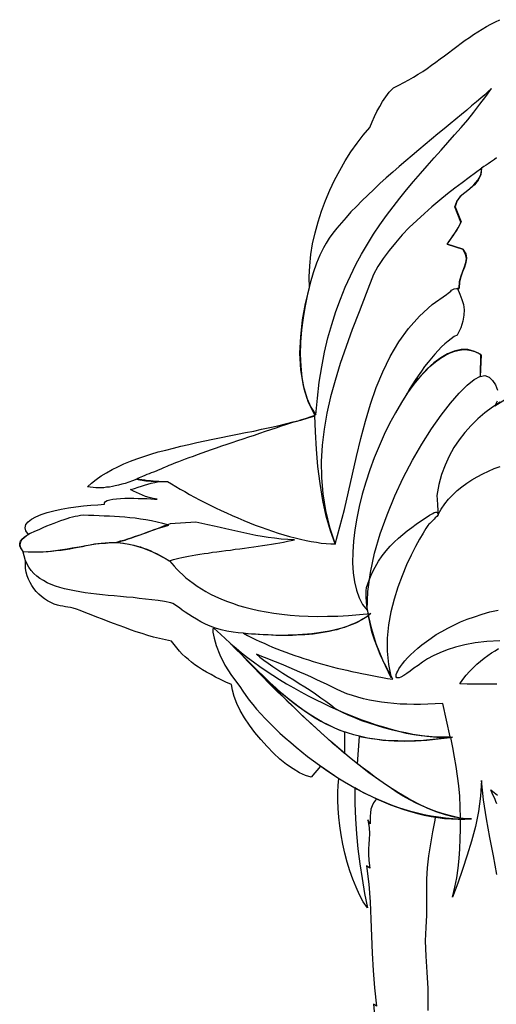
# Model space of a CAD drawing. Extents: x -508 to -51, y 189 to 941.
# Tile 2 of 3: x -508 to -307, y 522 to 937. Entities that reach past the tile are written whole.
import ezdxf

# ---------------------------------------------------------------- set-up
doc = ezdxf.new("R2010")
doc.units = 0
doc.header["$MEASUREMENT"] = 0
doc.layers.get('0').update_dxf_attribs({"linetype": 'CONTINUOUS'})

msp = doc.modelspace()

# ---------------------------------------------------------------- linework, layer by layer
at = {"linetype": 'Continuous'}
for points in [[(-361.68, 562.72), (-363.43, 565.34), (-365.02, 568.21), (-366.45, 571.39), (-367.8, 574.81), (-369.08, 578.31), (-370.19, 582.05), (-371.14, 585.79), (-372.02, 589.61), (-372.74, 593.5), (-373.29, 597.25), (-373.69, 600.98), (-374.01, 604.64), (-374.17, 608.06), (-374.17, 611.33), (-374.01, 614.35), (-373.69, 617.13), (-381.41, 622.38), (-385.38, 617.77), (-387.77, 618.49), (-390.32, 619.68), (-392.94, 621.27), (-395.73, 623.18), (-398.51, 625.41), (-401.21, 627.95), (-403.92, 630.74), (-406.55, 633.6), (-409.09, 636.63), (-411.32, 639.73), (-413.39, 642.83), (-415.22, 645.85), (-416.73, 648.88), (-417.84, 651.74), (-418.56, 654.37), (-418.88, 656.83), (-421.27, 657.87), (-423.49, 658.9), (-425.64, 659.94), (-427.55, 660.97), (-429.46, 662), (-431.13, 663.04), (-432.8, 664.07), (-434.31, 665.11), (-435.74, 666.22), (-437.1, 667.34), (-438.37, 668.45), (-439.64, 669.64), (-440.84, 670.91), (-441.95, 672.27), (-443.06, 673.62), (-444.18, 675.05), (-446.72, 675.61), (-449.19, 676.16), (-451.74, 676.8), (-454.2, 677.52), (-456.59, 678.31), (-459.06, 679.03), (-461.44, 679.91), (-463.83, 680.78), (-466.21, 681.66), (-468.6, 682.53), (-470.91, 683.41), (-473.29, 684.36), (-475.6, 685.24), (-477.99, 686.19), (-480.3, 687.07), (-482.68, 687.94), (-484.19, 688.5), (-485.55, 688.97), (-486.74, 689.29), (-487.85, 689.45), (-488.89, 689.61), (-489.92, 689.77), (-491.03, 690.01), (-492.15, 690.25), (-493.58, 690.72), (-495.01, 691.36), (-496.45, 692.08), (-497.72, 692.95), (-498.91, 693.91), (-500.11, 694.94), (-501.14, 696.06), (-502.17, 697.25), (-503.05, 698.52), (-503.77, 699.79), (-504.48, 701.23), (-504.96, 702.66), (-505.36, 704.17), (-505.68, 705.68), (-505.75, 707.27), (-505.75, 708.86), (-506.79, 713.08), (-507.66, 714.19), (-508.06, 715.23), (-508.06, 716.18), (-507.74, 717.14), (-507.11, 718.01), (-506.31, 718.73), (-505.44, 719.44), (-504.48, 720), (-505.52, 721.51), (-505.83, 722.87), (-505.52, 724.22), (-504.64, 725.41), (-503.21, 726.53), (-501.3, 727.48), (-499.07, 728.44), (-496.53, 729.23), (-493.74, 730.03), (-490.72, 730.66), (-487.62, 731.22), (-484.43, 731.7), (-481.25, 732.1), (-478.15, 732.33), (-475.2, 732.57), (-472.42, 732.73), (-472.42, 733.37), (-472.02, 733.85), (-471.23, 734.32), (-470.19, 734.64), (-468.92, 734.88), (-467.41, 735.04), (-465.74, 735.2), (-463.91, 735.28), (-462, 735.28), (-460.09, 735.28), (-458.18, 735.2), (-456.35, 735.2), (-454.52, 735.12), (-452.93, 735.04), (-451.42, 734.96), (-450.22, 734.96), (-451.97, 735.2), (-453.65, 735.6), (-455.08, 736.07), (-456.43, 736.55), (-457.7, 737.11), (-458.97, 737.74), (-460.17, 738.3), (-461.44, 738.94), (-459.77, 739.41), (-458.26, 739.89), (-456.9, 740.37), (-455.55, 740.85), (-454.2, 741.24), (-452.77, 741.64), (-451.26, 741.96), (-449.59, 742.28), (-450.7, 742.36), (-451.9, 742.52), (-453.09, 742.6), (-454.28, 742.68), (-455.47, 742.84), (-456.67, 742.99), (-457.78, 743.15), (-458.81, 743.39), (-460.56, 742.68), (-462.16, 742.12), (-463.67, 741.56), (-465.18, 741.16), (-466.53, 740.77), (-467.88, 740.45), (-469.08, 740.21), (-470.35, 739.97), (-471.54, 739.89), (-472.66, 739.73), (-473.85, 739.73), (-474.97, 739.73), (-476.08, 739.73), (-477.19, 739.81), (-478.39, 739.89), (-479.58, 740.05), (-477.83, 741.64), (-475.92, 743.23), (-473.85, 744.66), (-471.62, 746.02), (-469.24, 747.37), (-466.77, 748.56), (-464.22, 749.76), (-461.52, 750.87), (-458.74, 751.91), (-455.79, 752.86), (-452.85, 753.82), (-449.75, 754.77), (-446.64, 755.57), (-443.38, 756.44), (-440.2, 757.23), (-436.86, 757.95), (-433.52, 758.75), (-430.09, 759.46), (-426.75, 760.18), (-423.33, 760.82), (-419.91, 761.53), (-416.41, 762.25), (-412.99, 762.96), (-409.57, 763.6), (-406.23, 764.32), (-402.81, 765.11), (-399.46, 765.83), (-396.2, 766.62), (-392.94, 767.42), (-389.76, 768.21), (-386.66, 769.09), (-383.63, 770.04), (-386.66, 776.09), (-388.65, 782.61), (-389.76, 789.38), (-390.08, 796.38), (-389.76, 803.46), (-388.96, 810.46), (-387.69, 817.3), (-386.1, 823.9), (-386.18, 828.52), (-385.94, 833.21), (-385.46, 837.91), (-384.75, 842.52), (-383.71, 847.14), (-382.44, 851.75), (-381.01, 856.28), (-379.34, 860.74), (-377.51, 865.04), (-375.52, 869.25), (-373.29, 873.39), (-370.99, 877.37), (-368.6, 881.19), (-366.05, 884.85), (-363.43, 888.26), (-360.72, 891.53), (-359.69, 893.83), (-358.73, 896.06), (-357.7, 898.21), (-356.5, 900.36), (-355.31, 902.43), (-353.96, 904.42), (-352.45, 906.4), (-350.7, 908.23), (-348.47, 909.27), (-346.32, 910.38), (-344.25, 911.5), (-342.27, 912.69), (-340.27, 913.88), (-338.37, 915.08), (-336.46, 916.35), (-334.63, 917.7), (-332.8, 918.98), (-331.05, 920.33), (-329.22, 921.68), (-327.47, 922.95), (-325.71, 924.3), (-323.96, 925.58), (-322.21, 926.93), (-320.46, 928.2), (-318.71, 929.4), (-316.96, 930.59), (-315.21, 931.78), (-313.39, 932.9), (-311.55, 934.01), (-309.65, 934.97), (-307.74, 936), (-305.83, 936.88)], [(-309.41, 907.92), (-310.76, 906.64), (-312.19, 905.29), (-313.94, 903.78), (-315.77, 902.27), (-317.76, 900.52), (-319.83, 898.77), (-322.05, 896.94), (-324.44, 894.95), (-326.83, 892.96), (-329.38, 890.89), (-332, 888.74), (-334.63, 886.51), (-337.33, 884.29), (-340.04, 882.06), (-342.82, 879.67), (-345.52, 877.37), (-348.31, 874.98), (-351.02, 872.59), (-353.72, 870.21), (-356.43, 867.82), (-358.97, 865.35), (-361.52, 862.97), (-363.98, 860.58), (-366.29, 858.19), (-368.6, 855.89), (-370.67, 853.58), (-372.65, 851.35), (-374.56, 849.12), (-376.24, 846.9), (-377.74, 844.83), (-379.1, 842.76), (-380.21, 840.77), (-381.65, 837.75), (-383.08, 834.25), (-384.51, 830.27), (-385.78, 825.89), (-386.97, 821.28), (-387.93, 816.35), (-388.8, 811.33), (-389.44, 806.16), (-389.84, 800.99), (-390, 795.9), (-389.76, 790.89), (-389.28, 786.11), (-388.41, 781.58), (-387.21, 777.44), (-385.54, 773.62), (-383.4, 770.36), (-382.76, 777.44), (-381.96, 784.2), (-380.93, 790.65), (-379.74, 796.85), (-378.3, 802.82), (-376.71, 808.47), (-374.96, 813.96), (-373.05, 819.21), (-371.06, 824.22), (-368.84, 829), (-366.61, 833.69), (-364.14, 838.14), (-361.68, 842.36), (-359.05, 846.5), (-356.43, 850.48), (-353.64, 854.37), (-350.86, 858.11), (-348.07, 861.7), (-345.21, 865.27), (-342.27, 868.7), (-339.32, 872.11), (-336.46, 875.38), (-333.51, 878.64), (-330.65, 881.9), (-327.78, 885.08), (-324.92, 888.35), (-322.14, 891.53), (-319.43, 894.71), (-316.8, 897.97), (-314.26, 901.23), (-311.79, 904.58), (-309.41, 907.92)], [(-307.34, 878.64), (-308.13, 878), (-309.01, 877.37), (-309.88, 876.81), (-310.84, 876.17), (-311.71, 875.54), (-312.67, 874.98), (-313.62, 874.34), (-313.86, 871.56), (-314.98, 869.25), (-316.57, 867.34), (-318.55, 865.67), (-320.62, 864), (-322.53, 862.33), (-323.96, 860.42), (-324.76, 858.11), (-322.21, 851.67), (-322.85, 850.48), (-323.49, 849.28), (-324.21, 848.09), (-325, 846.98), (-325.71, 845.78), (-326.51, 844.67), (-327.31, 843.55), (-328.02, 842.36), (-321.42, 840.21), (-320.23, 838.3), (-319.91, 836.39), (-320.15, 834.57), (-320.78, 832.66), (-321.58, 830.67), (-322.37, 828.52), (-322.93, 826.29), (-323.01, 823.74), (-323.73, 823.67), (-322.69, 821.28), (-321.9, 819.05), (-321.26, 816.9), (-320.94, 814.67), (-321.02, 812.37), (-321.42, 809.82), (-322.37, 807.12), (-323.81, 804.01), (-325.08, 803.38), (-326.35, 802.5), (-327.71, 801.47), (-329.06, 800.35), (-330.49, 799), (-331.92, 797.57), (-333.27, 795.98), (-334.71, 794.31), (-336.14, 792.56), (-337.57, 790.73), (-338.92, 788.82), (-340.27, 786.91), (-341.55, 785), (-342.82, 783.01), (-344.02, 781.1), (-345.13, 779.19), (-342.58, 782.69), (-340.12, 785.79), (-337.65, 788.42), (-335.34, 790.73), (-333.04, 792.72), (-330.89, 794.31), (-328.74, 795.58), (-326.75, 796.54), (-324.84, 797.25), (-322.93, 797.65), (-321.18, 797.89), (-319.51, 797.81), (-317.92, 797.57), (-316.49, 797.09), (-315.05, 796.54), (-313.78, 795.74), (-314.18, 786.59), (-312.19, 786.99), (-310.44, 786.35), (-308.93, 784.92), (-307.66, 783.01), (-306.94, 780.79)], [(-328.02, 842.36), (-327.23, 843.48), (-326.43, 844.67), (-325.64, 845.78), (-324.84, 846.9), (-324.12, 848.01), (-323.41, 849.2), (-322.77, 850.4), (-322.3, 851.59), (-324.84, 858.11), (-324.05, 860.34), (-322.61, 862.25), (-320.78, 864), (-318.71, 865.59), (-316.8, 867.34), (-315.14, 869.25), (-313.94, 871.56), (-313.54, 874.34), (-316.09, 872.43), (-318.87, 870.45), (-321.74, 868.22), (-324.84, 865.91), (-327.94, 863.45), (-331.21, 860.82), (-334.47, 858.11), (-337.65, 855.25), (-340.91, 852.31), (-344.02, 849.28), (-347.04, 846.18), (-349.9, 842.92), (-352.53, 839.66), (-354.99, 836.32), (-357.22, 832.89), (-359.13, 829.47), (-362.23, 821.6), (-365.18, 813.88), (-368.04, 806.4), (-370.67, 799.16), (-373.13, 792), (-375.28, 784.92), (-377.19, 778), (-378.7, 771.16), (-379.9, 764.39), (-380.69, 757.63), (-381.09, 750.79), (-381.01, 744.03), (-380.45, 737.11), (-379.26, 730.19), (-377.59, 723.1), (-375.28, 715.94), (-373.29, 723.19), (-371.38, 730.5), (-369.63, 737.98), (-367.96, 745.46), (-366.21, 752.94), (-364.38, 760.42), (-362.47, 767.74), (-360.32, 774.9), (-357.94, 781.9), (-355.15, 788.58), (-352.05, 795.02), (-348.47, 801.15), (-344.41, 806.8), (-339.72, 812.05), (-334.39, 816.9), (-328.42, 821.12), (-327.62, 821.68), (-327.07, 822.15), (-326.59, 822.55), (-326.19, 822.95), (-325.71, 823.27), (-325.08, 823.51), (-324.21, 823.59), (-323.01, 823.67), (-322.85, 826.53), (-322.21, 829), (-321.5, 830.98), (-320.71, 832.82), (-320.15, 834.57), (-319.99, 836.23), (-320.39, 838.14), (-321.5, 840.21), (-328.02, 842.36)], [(-314.1, 786.67), (-313.86, 795.9), (-316.57, 797.17), (-319.35, 797.89), (-322.21, 797.89), (-325.08, 797.25), (-327.94, 796.14), (-330.81, 794.47), (-333.67, 792.32), (-336.54, 789.77), (-339.32, 786.75), (-342.11, 783.33), (-344.81, 779.67), (-347.36, 775.61), (-349.9, 771.32), (-352.37, 766.78), (-354.59, 762.09), (-356.74, 757.23), (-358.81, 752.3), (-360.64, 747.21), (-362.31, 742.12), (-363.82, 736.95), (-365.1, 731.85), (-366.13, 726.85), (-367.01, 721.91), (-367.56, 717.14), (-367.88, 712.52), (-367.96, 708.07), (-367.72, 703.93), (-367.17, 700.03), (-366.29, 696.53), (-365.18, 693.27), (-363.67, 690.49), (-361.76, 688.1), (-361.44, 695.98), (-360.4, 704.01), (-358.65, 712.13), (-356.27, 720.24), (-353.4, 728.35), (-350.14, 736.31), (-346.56, 743.95), (-342.66, 751.27), (-338.68, 758.11), (-334.63, 764.48), (-330.57, 770.28), (-326.67, 775.29), (-323.01, 779.59), (-319.59, 782.93), (-316.65, 785.32), (-314.1, 786.67)], [(-305.75, 775.77), (-309.01, 773.62), (-312.19, 771.24), (-315.14, 768.69), (-318, 765.99), (-320.62, 763.04), (-323.01, 759.94), (-325.24, 756.6), (-327.23, 753.02), (-328.98, 749.28), (-330.41, 745.22), (-331.6, 741.01), (-332.48, 736.47), (-332.32, 734.72), (-332.16, 732.49), (-332, 730.19), (-331.92, 728.44), (-330.57, 730.74), (-329.06, 732.89), (-327.47, 734.88), (-325.71, 736.79), (-323.81, 738.54), (-321.9, 740.13), (-319.83, 741.64), (-317.68, 743.07), (-315.37, 744.35), (-313.07, 745.62), (-310.68, 746.73), (-308.21, 747.77), (-305.75, 748.72)], [(-307.02, 776.17), (-308.05, 774.26), (-303.52, 776.97)], [(-383.79, 770.12), (-385.54, 769.57), (-387.45, 768.93), (-389.44, 768.37), (-391.43, 767.66), (-393.58, 767.02), (-395.73, 766.3), (-397.96, 765.59), (-400.18, 764.87), (-402.49, 764.08), (-404.8, 763.36), (-407.1, 762.57), (-409.41, 761.77), (-411.8, 760.97), (-414.1, 760.18), (-416.41, 759.46), (-418.72, 758.67), (-420.95, 757.87), (-423.17, 757.16), (-425.32, 756.36), (-427.47, 755.64), (-429.46, 754.93), (-431.45, 754.21), (-433.36, 753.57), (-435.11, 752.94), (-436.86, 752.3), (-438.45, 751.75), (-439.88, 751.19), (-441.23, 750.63), (-442.51, 750.23), (-443.54, 749.76), (-444.49, 749.36), (-445.29, 749.04), (-446.09, 748.64), (-446.88, 748.32), (-447.84, 747.93), (-448.71, 747.53), (-449.75, 747.13), (-450.7, 746.73), (-451.74, 746.34), (-452.69, 745.94), (-453.65, 745.54), (-454.6, 745.22), (-455.47, 744.82), (-456.35, 744.51), (-457.06, 744.19), (-457.78, 743.87), (-458.34, 743.63), (-458.81, 743.39), (-458.65, 743.39), (-458.58, 743.39), (-458.34, 743.31), (-458.18, 743.23), (-457.86, 743.15), (-457.54, 743.07), (-457.06, 742.99), (-456.51, 742.91), (-455.87, 742.76), (-455, 742.68), (-453.96, 742.6), (-452.77, 742.52), (-451.42, 742.44), (-449.83, 742.36), (-447.92, 742.36), (-445.85, 742.36), (-444.18, 741.32), (-442.35, 740.21), (-440.52, 739.1), (-438.61, 738.06), (-436.62, 736.87), (-434.55, 735.76), (-432.4, 734.64), (-430.18, 733.53), (-427.95, 732.41), (-425.72, 731.3), (-423.33, 730.19), (-421.03, 729.07), (-418.64, 728.04), (-416.25, 727), (-413.79, 725.97), (-411.32, 724.94), (-408.93, 723.98), (-406.47, 723.1), (-404, 722.23), (-401.61, 721.35), (-399.23, 720.56), (-396.84, 719.84), (-394.45, 719.13), (-392.07, 718.57), (-389.84, 718.01), (-387.53, 717.46), (-385.3, 717.06), (-383.16, 716.74), (-381.09, 716.42), (-379.02, 716.26), (-377.11, 716.1), (-375.2, 716.1), (-377.27, 721.59), (-379.02, 727.72), (-380.45, 734.4), (-381.56, 741.48), (-382.52, 748.64), (-383.16, 755.96), (-383.55, 763.2), (-383.79, 770.12)], [(-506.79, 712.92), (-504.64, 712.76), (-502.49, 712.68), (-500.34, 712.68), (-498.2, 712.76), (-496.13, 712.92), (-494.14, 713.16), (-492.07, 713.4), (-490.08, 713.64), (-488.09, 713.96), (-486.1, 714.35), (-484.12, 714.67), (-482.21, 714.99), (-480.3, 715.39), (-478.39, 715.71), (-476.56, 716.02), (-474.65, 716.26), (-473.85, 716.34), (-472.98, 716.42), (-471.94, 716.42), (-470.83, 716.5), (-469.87, 716.58), (-468.92, 716.66), (-468.12, 716.66), (-467.57, 716.66), (-466.93, 716.82), (-466.06, 717.06), (-464.94, 717.38), (-463.75, 717.69), (-462.47, 718.17), (-460.96, 718.65), (-459.45, 719.21), (-457.86, 719.76), (-456.27, 720.32), (-454.6, 720.88), (-452.93, 721.51), (-451.26, 722.07), (-449.67, 722.63), (-448.15, 723.1), (-446.72, 723.58), (-445.37, 723.98), (-447.84, 724.62), (-450.3, 725.25), (-452.61, 725.73), (-455, 726.13), (-457.22, 726.53), (-459.45, 726.85), (-461.68, 727.08), (-463.83, 727.32), (-466.06, 727.48), (-468.2, 727.64), (-470.35, 727.72), (-472.5, 727.8), (-474.73, 727.88), (-476.96, 727.96), (-479.18, 728.04), (-481.41, 728.12), (-482.52, 727.96), (-483.64, 727.8), (-484.75, 727.56), (-485.94, 727.32), (-487.14, 727), (-488.33, 726.6), (-489.6, 726.21), (-490.96, 725.73), (-492.31, 725.25), (-493.74, 724.7), (-495.25, 724.14), (-496.84, 723.5), (-498.43, 722.79), (-500.11, 721.99), (-501.86, 721.28), (-503.69, 720.4), (-504.4, 720), (-505.28, 719.44), (-506.31, 718.73), (-507.19, 717.85), (-507.82, 716.82), (-508.14, 715.63), (-507.82, 714.35), (-506.79, 712.92)], [(-335.82, 724.3), (-336.22, 723.82), (-337.01, 722.55), (-338.21, 720.56), (-339.72, 718.01), (-341.47, 714.91), (-343.3, 711.25), (-345.21, 707.19), (-347.04, 702.66), (-348.87, 697.88), (-350.46, 692.79), (-351.81, 687.46), (-352.77, 681.97), (-353.32, 676.41), (-353.4, 670.84), (-352.84, 665.19), (-351.65, 659.7), (-355.23, 667.1), (-357.94, 673.94), (-359.85, 680.14), (-361.12, 685.47), (-361.91, 690.01), (-362.23, 693.67), (-362.23, 696.22), (-362.07, 697.65), (-360.96, 700.75), (-359.77, 703.61), (-358.41, 706.32), (-356.98, 708.79), (-355.47, 711.01), (-353.8, 713.08), (-352.13, 715.07), (-350.38, 716.82), (-348.63, 718.49), (-346.8, 720.08), (-344.89, 721.59), (-342.98, 722.95), (-341.15, 724.3), (-339.24, 725.57), (-337.33, 726.85), (-335.5, 728.12), (-334.71, 728.51), (-334.07, 728.91), (-333.51, 729.23), (-332.96, 729.39), (-332.56, 729.39), (-332.24, 729.31), (-332, 728.91), (-331.84, 728.28), (-332.48, 727.56), (-333.11, 727), (-333.59, 726.45), (-334.07, 725.97), (-334.55, 725.49), (-335.02, 725.1), (-335.42, 724.7), (-335.82, 724.3)], [(-467.33, 716.66), (-465.82, 716.5), (-464.38, 716.34), (-462.87, 716.1), (-461.44, 715.87), (-460.09, 715.55), (-458.65, 715.15), (-457.3, 714.75), (-455.95, 714.27), (-454.6, 713.8), (-453.25, 713.24), (-451.9, 712.6), (-450.54, 711.97), (-449.27, 711.25), (-447.92, 710.54), (-446.48, 709.74), (-445.13, 708.86), (-444.26, 709.18), (-443.3, 709.5), (-442.27, 709.82), (-441.07, 710.06), (-439.8, 710.38), (-438.45, 710.61), (-437.02, 710.93), (-435.5, 711.17), (-433.91, 711.49), (-432.24, 711.73), (-430.49, 711.97), (-428.74, 712.21), (-426.91, 712.52), (-425.08, 712.76), (-423.17, 713), (-421.27, 713.24), (-419.36, 713.48), (-417.37, 713.8), (-415.46, 714.04), (-413.47, 714.27), (-411.56, 714.51), (-409.57, 714.83), (-407.66, 715.07), (-405.83, 715.39), (-403.92, 715.63), (-402.09, 715.94), (-400.34, 716.18), (-398.59, 716.5), (-397, 716.82), (-395.33, 717.14), (-393.82, 717.46), (-392.39, 717.78), (-395.25, 717.93), (-398.03, 718.09), (-400.74, 718.41), (-403.44, 718.73), (-406.07, 719.21), (-408.62, 719.6), (-411.16, 720.16), (-413.71, 720.72), (-416.25, 721.28), (-418.72, 721.83), (-421.27, 722.47), (-423.73, 723.03), (-426.28, 723.58), (-428.82, 724.14), (-431.37, 724.7), (-433.91, 725.17), (-444.73, 724.46), (-446.17, 723.98), (-447.52, 723.5), (-448.87, 722.95), (-450.3, 722.47), (-451.65, 721.91), (-453.01, 721.44), (-454.36, 720.96), (-455.71, 720.48), (-457.15, 719.92), (-458.5, 719.44), (-459.93, 718.97), (-461.36, 718.49), (-462.79, 718.01), (-464.31, 717.54), (-465.82, 717.14), (-467.33, 716.66)], [(-360.16, 686.75), (-361.28, 685.87), (-362.39, 685.08), (-363.67, 684.28), (-364.94, 683.57), (-366.29, 682.85), (-367.72, 682.21), (-369.24, 681.66), (-370.83, 681.1), (-372.42, 680.62), (-374.09, 680.14), (-375.84, 679.75), (-377.59, 679.35), (-379.42, 678.95), (-381.25, 678.71), (-383.16, 678.39), (-385.07, 678.16), (-386.97, 678), (-388.96, 677.84), (-391.03, 677.68), (-393.02, 677.6), (-395.09, 677.6), (-397.16, 677.52), (-399.31, 677.52), (-401.37, 677.6), (-403.44, 677.68), (-405.59, 677.76), (-407.74, 677.84), (-409.81, 678), (-411.96, 678.16), (-414.02, 678.39), (-416.17, 678.63), (-418.24, 678.87), (-420.87, 679.27), (-423.33, 679.91), (-425.64, 680.62), (-427.87, 681.42), (-429.93, 682.29), (-431.84, 683.25), (-433.68, 684.28), (-435.34, 685.32), (-436.94, 686.27), (-438.37, 687.3), (-439.64, 688.18), (-440.84, 689.06), (-441.95, 689.85), (-442.9, 690.49), (-443.7, 690.96), (-444.42, 691.28), (-447.12, 691.76), (-449.75, 692.16), (-452.45, 692.47), (-455.15, 692.79), (-457.78, 693.11), (-460.4, 693.43), (-463.11, 693.67), (-465.66, 693.91), (-468.28, 694.15), (-470.83, 694.38), (-473.29, 694.62), (-475.76, 694.86), (-478.15, 695.18), (-480.53, 695.5), (-482.84, 695.82), (-484.99, 696.22), (-487.14, 696.69), (-489.21, 697.17), (-491.19, 697.65), (-493.1, 698.28), (-494.85, 699), (-496.6, 699.72), (-498.12, 700.59), (-499.63, 701.47), (-500.98, 702.5), (-502.17, 703.61), (-503.29, 704.89), (-504.32, 706.24), (-505.12, 707.75), (-505.83, 709.34), (-506.31, 711.01), (-506.71, 712.92), (-504.08, 712.76), (-501.62, 712.76), (-499.23, 712.76), (-497, 712.84), (-494.78, 713), (-492.71, 713.24), (-490.72, 713.48), (-488.81, 713.72), (-486.98, 714.04), (-485.15, 714.35), (-483.48, 714.67), (-481.73, 714.99), (-480.14, 715.31), (-478.47, 715.63), (-476.87, 715.94), (-475.28, 716.18), (-473.69, 716.34), (-472.1, 716.5), (-470.51, 716.58), (-468.92, 716.66), (-467.25, 716.58), (-465.58, 716.5), (-463.83, 716.26), (-462.08, 715.94), (-460.25, 715.55), (-458.34, 714.99), (-456.35, 714.35), (-454.28, 713.56), (-452.13, 712.68), (-449.9, 711.57), (-447.52, 710.38), (-445.05, 708.94), (-444.1, 707.75), (-443.06, 706.64), (-441.95, 705.44), (-440.76, 704.25), (-439.48, 702.98), (-438.13, 701.78), (-436.62, 700.67), (-435.03, 699.48), (-433.36, 698.28), (-431.61, 697.17), (-429.7, 696.06), (-427.71, 694.94), (-425.64, 693.91), (-423.41, 692.95), (-421.03, 691.92), (-418.56, 691.04), (-416.01, 690.17), (-413.31, 689.37), (-410.44, 688.66), (-407.5, 687.94), (-404.32, 687.38), (-401.06, 686.83), (-397.71, 686.43), (-394.14, 686.03), (-390.48, 685.79), (-386.58, 685.55), (-382.6, 685.47), (-378.46, 685.55), (-374.09, 685.63), (-369.63, 685.87), (-365.02, 686.27), (-360.16, 686.75)], [(-350.93, 659.06), (-352.84, 662.4), (-354.52, 665.66), (-356.11, 669.01), (-357.46, 672.35), (-358.65, 675.69), (-359.77, 679.03), (-360.56, 682.45), (-361.28, 685.79), (-362.63, 684.92), (-363.98, 684.12), (-365.42, 683.41), (-366.85, 682.69), (-368.36, 682.05), (-369.87, 681.42), (-371.38, 680.86), (-372.97, 680.38), (-374.56, 679.91), (-376.15, 679.51), (-377.83, 679.19), (-379.42, 678.87), (-381.17, 678.55), (-382.84, 678.31), (-384.51, 678.07), (-386.26, 677.92), (-388.01, 677.76), (-389.76, 677.68), (-391.51, 677.6), (-393.26, 677.52), (-395.01, 677.52), (-396.76, 677.52), (-398.51, 677.52), (-400.26, 677.52), (-402.01, 677.6), (-403.68, 677.68), (-405.43, 677.76), (-407.18, 677.84), (-408.85, 678), (-410.52, 678.07), (-412.19, 678.23), (-413.87, 678.39), (-412.19, 677.52), (-410.44, 676.64), (-408.77, 675.77), (-407.02, 674.97), (-405.19, 674.18), (-403.44, 673.38), (-401.61, 672.59), (-399.78, 671.87), (-397.96, 671.16), (-396.05, 670.44), (-394.21, 669.72), (-392.31, 669.09), (-390.4, 668.45), (-388.41, 667.81), (-386.5, 667.18), (-384.51, 666.54), (-382.52, 665.98), (-380.53, 665.43), (-378.54, 664.87), (-376.47, 664.31), (-374.4, 663.75), (-372.34, 663.28), (-370.27, 662.8), (-368.2, 662.32), (-366.05, 661.85), (-363.98, 661.45), (-361.83, 660.97), (-359.69, 660.57), (-357.54, 660.18), (-355.31, 659.78), (-353.16, 659.38), (-350.93, 659.06)], [(-305.91, 675.29), (-311.32, 674.97), (-316.25, 674.34), (-320.62, 673.54), (-324.52, 672.59), (-328.02, 671.47), (-331.13, 670.2), (-333.91, 668.93), (-336.3, 667.57), (-338.45, 666.22), (-340.36, 664.87), (-342.11, 663.68), (-343.62, 662.48), (-345.05, 661.45), (-346.32, 660.57), (-347.59, 659.94), (-348.31, 659.7), (-348.87, 659.62), (-349.27, 659.7), (-349.5, 660.02), (-349.58, 660.41), (-349.5, 660.97), (-349.27, 661.69), (-348.87, 662.48), (-348.39, 663.44), (-347.68, 664.47), (-346.88, 665.59), (-345.84, 666.78), (-344.73, 668.05), (-343.46, 669.32), (-342.02, 670.76), (-340.43, 672.11), (-338.68, 673.54), (-336.85, 674.97), (-334.79, 676.41), (-332.64, 677.84), (-330.33, 679.19), (-327.86, 680.54), (-325.24, 681.89), (-322.46, 683.17), (-319.59, 684.28), (-316.57, 685.39), (-313.39, 686.43), (-310.04, 687.38), (-306.54, 688.18)], [(-415.38, 655.96), (-414.18, 654.05), (-412.83, 652.14), (-411.48, 650.23), (-409.97, 648.4), (-408.37, 646.49), (-406.62, 644.5), (-404.8, 642.51), (-402.73, 640.53), (-400.66, 638.46), (-398.51, 636.39), (-396.28, 634.4), (-393.98, 632.41), (-391.67, 630.42), (-389.28, 628.43), (-386.9, 626.52), (-384.35, 624.61), (-381.88, 622.78), (-379.34, 620.95), (-376.71, 619.2), (-374.09, 617.53), (-371.38, 615.86), (-368.68, 614.27), (-365.97, 612.76), (-363.19, 611.25), (-360.4, 609.9), (-357.62, 608.54), (-354.83, 607.35), (-351.97, 606.16), (-349.11, 605.12), (-346.32, 604.17), (-343.46, 603.29), (-340.59, 602.5), (-337.73, 601.78), (-334.87, 601.22), (-332, 600.75), (-329.14, 600.43), (-326.27, 600.19), (-323.49, 600.11), (-320.62, 600.11), (-317.84, 600.27), (-321.34, 600.43), (-325, 600.98), (-328.82, 601.86), (-332.64, 603.13), (-336.54, 604.72), (-340.51, 606.63), (-344.57, 608.78), (-348.63, 611.17), (-352.77, 613.79), (-356.9, 616.66), (-361.04, 619.68), (-365.1, 622.78), (-369.24, 626.13), (-373.29, 629.55), (-377.27, 632.97), (-381.25, 636.55), (-385.15, 640.05), (-388.96, 643.63), (-392.62, 647.21), (-396.2, 650.71), (-399.71, 654.13), (-403.05, 657.47), (-406.23, 660.65), (-409.25, 663.75), (-412.12, 666.7), (-414.74, 669.41), (-417.29, 671.87), (-419.51, 674.18), (-421.58, 676.16), (-423.41, 677.92), (-425, 679.35), (-426.28, 680.38), (-426.75, 680.22), (-426.75, 678.87), (-426.28, 676.41), (-425.32, 673.22), (-423.81, 669.32), (-421.74, 665.03), (-418.88, 660.57), (-415.38, 655.96)], [(-419.2, 674.02), (-416.97, 672.11), (-414.66, 670.2), (-412.19, 668.21), (-409.65, 666.38), (-407.02, 664.47), (-404.32, 662.56), (-401.53, 660.73), (-398.67, 658.98), (-395.73, 657.15), (-392.7, 655.4), (-389.68, 653.73), (-386.58, 652.06), (-383.47, 650.47), (-380.37, 648.96), (-377.19, 647.44), (-373.93, 646.01), (-370.74, 644.66), (-367.56, 643.31), (-364.38, 642.12), (-361.12, 641), (-357.94, 639.89), (-354.83, 638.93), (-351.65, 638.06), (-348.55, 637.18), (-345.52, 636.55), (-342.5, 635.91), (-339.56, 635.43), (-336.7, 635.03), (-333.83, 634.72), (-331.13, 634.56), (-328.42, 634.56), (-325.87, 634.64), (-330.09, 634.08), (-334.15, 633.6), (-338.05, 633.28), (-341.79, 633.13), (-345.45, 632.97), (-348.87, 633.05), (-352.21, 633.13), (-355.47, 633.44), (-358.57, 633.76), (-361.6, 634.24), (-364.46, 634.88), (-367.33, 635.59), (-370.11, 636.47), (-372.74, 637.34), (-375.36, 638.46), (-377.99, 639.65), (-380.53, 640.92), (-383, 642.35), (-385.46, 643.87), (-387.93, 645.46), (-390.4, 647.21), (-392.86, 649.12), (-395.33, 651.1), (-397.8, 653.17), (-400.26, 655.4), (-402.81, 657.71), (-405.35, 660.18), (-407.98, 662.72), (-410.68, 665.35), (-413.47, 668.13), (-416.25, 671), (-419.2, 674.02)], [(-322.77, 657.07), (-321.42, 658.98), (-320.07, 660.73), (-318.64, 662.32), (-317.12, 663.91), (-315.61, 665.35), (-314.02, 666.7), (-312.51, 667.89), (-311, 669.09), (-309.41, 670.12), (-307.9, 671.07), (-306.46, 671.95)], [(-329.93, 648.8), (-333.11, 648.64), (-336.22, 648.48), (-339.24, 648.4), (-342.18, 648.4), (-345.05, 648.48), (-347.83, 648.56), (-350.54, 648.8), (-353.24, 649.04), (-355.79, 649.35), (-358.33, 649.75), (-360.8, 650.23), (-363.27, 650.79), (-365.65, 651.42), (-367.96, 652.14), (-370.27, 652.94), (-372.58, 653.81), (-374.65, 654.85), (-376.71, 655.88), (-378.86, 656.91), (-381.09, 657.95), (-383.31, 658.98), (-385.54, 660.02), (-387.77, 660.97), (-390.08, 662), (-392.39, 662.96), (-394.61, 663.99), (-396.92, 664.95), (-399.23, 665.9), (-401.53, 666.86), (-403.84, 667.81), (-406.15, 668.69), (-408.37, 669.64), (-406.94, 668.37), (-405.27, 667.1), (-403.44, 665.75), (-401.53, 664.39), (-399.46, 663.04), (-397.24, 661.61), (-395.01, 660.18), (-392.7, 658.74), (-390.4, 657.31), (-388.09, 655.8), (-385.78, 654.37), (-383.47, 652.86), (-381.25, 651.26), (-379.18, 649.75), (-377.11, 648.24), (-375.28, 646.65), (-372.65, 645.38), (-369.95, 644.1), (-367.09, 642.91), (-364.14, 641.72), (-361.12, 640.69), (-358.02, 639.65), (-354.91, 638.69), (-351.73, 637.82), (-348.55, 637.1), (-345.29, 636.39), (-342.11, 635.83), (-339, 635.35), (-335.82, 635.03), (-332.8, 634.8), (-329.77, 634.72), (-326.83, 634.72), (-329.93, 648.8)], [(-371.38, 627.8), (-373.85, 629.94), (-376.24, 632.01), (-378.62, 634.16), (-381.01, 636.31), (-383.31, 638.46), (-385.7, 640.6), (-388.01, 642.75), (-390.32, 644.9), (-392.54, 647.13), (-394.85, 649.28), (-397.08, 651.5), (-399.39, 653.65), (-401.61, 655.88), (-403.84, 658.11), (-406.07, 660.41), (-408.3, 662.64), (-406.15, 660.65), (-403.92, 658.66), (-401.77, 656.75), (-399.62, 654.76), (-397.4, 652.86), (-395.17, 651.03), (-392.94, 649.2), (-390.64, 647.53), (-388.33, 645.85), (-386.02, 644.26), (-383.71, 642.75), (-381.33, 641.32), (-378.86, 640.05), (-376.4, 638.93), (-373.93, 637.82), (-371.38, 636.94), (-371.38, 627.8)], [(-307.18, 656.91), (-310.28, 656.91), (-313.39, 656.91), (-316.49, 656.91), (-319.67, 656.99), (-322.77, 657.07)], [(-365.02, 634.96), (-362.47, 634.48), (-359.93, 634.08), (-357.54, 633.76), (-355.15, 633.44), (-352.77, 633.28), (-350.46, 633.13), (-348.23, 633.05), (-345.92, 632.97), (-343.7, 633.05), (-341.39, 633.13), (-339.08, 633.21), (-336.7, 633.36), (-334.31, 633.6), (-331.84, 633.92), (-329.3, 634.24), (-326.67, 634.56), (-325.87, 630.34), (-325.08, 626.28), (-324.44, 622.23), (-323.81, 618.25), (-323.33, 614.11), (-322.93, 609.81), (-322.69, 605.36), (-322.53, 600.51), (-325.96, 601.3), (-329.22, 602.18), (-332.4, 603.21), (-335.42, 604.33), (-338.37, 605.6), (-341.15, 606.87), (-343.86, 608.3), (-346.56, 609.81), (-349.11, 611.33), (-351.57, 613), (-354.04, 614.67), (-356.43, 616.34), (-358.81, 618.09), (-361.12, 619.84), (-363.51, 621.59), (-365.81, 623.34), (-365.02, 634.96)], [(-307.18, 576.8), (-308.61, 584.6), (-310.12, 592.31), (-311.55, 600.19), (-312.75, 608.22), (-313.62, 616.42), (-314.02, 609.74), (-314.9, 603.29), (-316.17, 597.01), (-317.76, 590.88), (-319.59, 584.91), (-321.58, 578.95), (-323.65, 573.14), (-325.8, 567.25), (-324.84, 571.39), (-324.05, 575.45), (-323.41, 579.5), (-323.01, 583.56), (-322.69, 587.62), (-322.53, 591.75), (-322.46, 595.89), (-322.46, 600.11), (-325.64, 600.27), (-328.74, 600.51), (-331.76, 600.91), (-334.79, 601.38), (-337.73, 601.94), (-340.59, 602.58), (-343.38, 603.29), (-346.16, 604.17), (-348.87, 605.04), (-351.57, 606), (-354.2, 607.11), (-356.82, 608.22), (-359.45, 609.34), (-361.99, 610.61), (-364.54, 611.88), (-367.01, 613.24), (-366.93, 606.71), (-366.69, 600.27), (-366.21, 593.9), (-365.65, 587.54), (-364.86, 581.25), (-363.9, 575.05), (-362.87, 568.84), (-361.68, 562.72)], [(-309.65, 612.52), (-306.94, 610.21)], [(-307.18, 606.55), (-307.58, 607.51), (-308.05, 608.78), (-308.77, 610.37), (-309.65, 612.52)], [(-357.78, 608.54), (-358.33, 608.06), (-359.13, 606.95), (-359.69, 605.68), (-360.16, 604.33), (-360.4, 602.81), (-360.56, 601.3), (-360.56, 599.71), (-360.48, 598.2), (-361.44, 599.87), (-360.96, 596.61), (-360.8, 593.9), (-360.88, 591.68), (-361.04, 589.61), (-361.28, 587.54), (-361.28, 585.31), (-361.12, 582.69), (-360.64, 579.43), (-361.99, 580.38), (-361.12, 572.66), (-360.56, 565.26), (-360.24, 558.03), (-359.93, 550.87), (-359.69, 543.71), (-359.29, 536.39), (-358.73, 528.99), (-357.86, 521.35), (-359.13, 522.15), (-358.57, 516.18)], [(-336.06, 519.44), (-336.06, 522.55), (-336.14, 528.83), (-336.54, 535.59), (-336.93, 542.43), (-337.25, 548.88), (-336.93, 554.45), (-336.7, 559.62), (-336.62, 564.71), (-336.7, 570.28), (-336.7, 574.81), (-336.38, 579.66), (-335.82, 584.68), (-335.02, 589.69), (-334.15, 594.78), (-333.19, 599.71), (-332.96, 600.98), (-332.96, 600.91)]]:
    msp.add_lwpolyline(points, dxfattribs=at)

doc.saveas('drawing.dxf')
